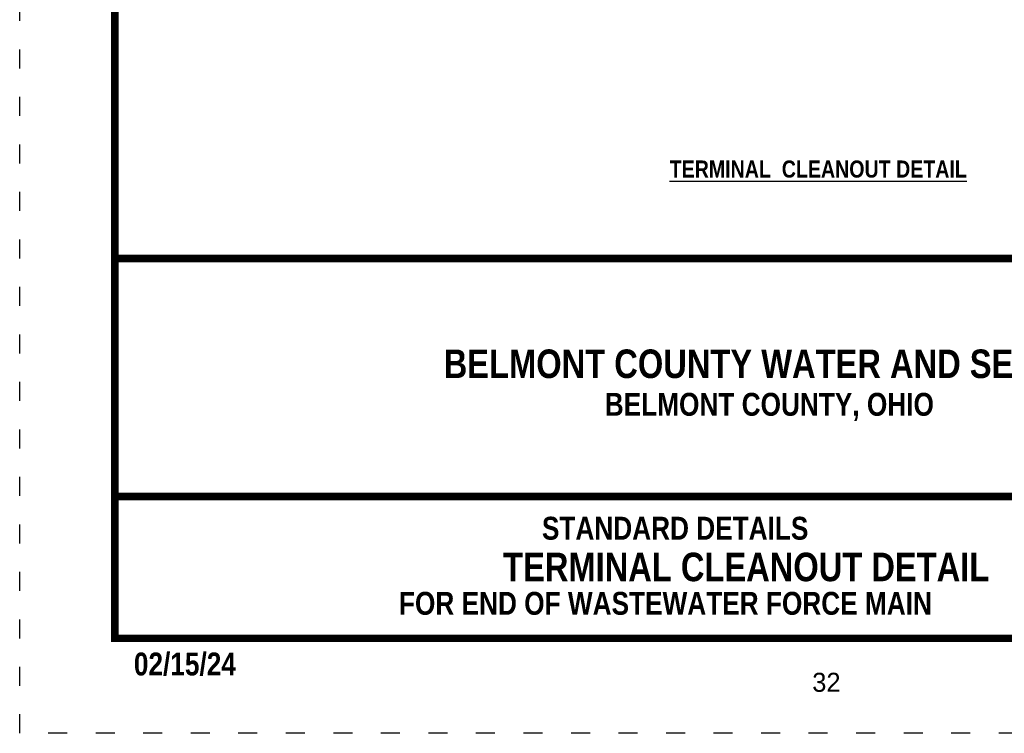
# Model space of a CAD drawing. Header units: feet. Extents: x 32.3 to 40.8, y 4.2 to 15.2.
# Tile 1 of 169: x 32.3 to 37.4, y 4.2 to 8. Entities that reach past the tile are written whole.
import ezdxf
from ezdxf.enums import TextEntityAlignment as Align

# ---------------------------------------------------------------- set-up
doc = ezdxf.new("R2010")
doc.units = ezdxf.units.FT
doc.header["$MEASUREMENT"] = 0
doc.linetypes.add('DOT2', pattern=[0.125, 0, -0.125])
doc.layers.add('BORDER', color=7, linetype='Continuous')
doc.layers.add('TEXT', color=7, linetype='Continuous')
doc.styles.add('TECHNICAL', font='techb___.ttf')

msp = doc.modelspace()

# ---------------------------------------------------------------- linework, layer by layer
at = {"layer": 'BORDER', "color": 7, "const_width": 0.04}
msp.add_lwpolyline([(32.75822, 4.69676), (32.75822, 14.69676), (40.25822, 14.69676), (40.25822, 4.69676)], close=True, dxfattribs=at)
for points in [[(32.75822, 6.69674), (40.25822, 6.69674)], [(32.75822, 5.44348), (40.25822, 5.44348)]]:
    msp.add_lwpolyline(points, dxfattribs=at)
at = {"layer": 'DEFPOINTS', "color": 7, "linetype": 'DOT2', "ltscale": 1.2}
msp.add_lwpolyline([(32.25822, 4.19676), (32.25822, 15.19676), (40.75822, 15.19676), (40.75822, 4.19676)], close=True, dxfattribs=at)

# ---------------------------------------------------------------- texts
at = {"layer": 'TEXT', "color": 7, "style": 'TECHNICAL'}
for s, height, p in [('%%UTERMINAL  CLEANOUT DETAIL', 0.09, (37.24031, 7.16725)), ('BELMONT COUNTY WATER AND SEWER DISTRICT', 0.15, (38.7257, 6.14217)), ('TERMINAL CLEANOUT DETAIL', 0.15, (37.35837, 5.07259))]:
    msp.add_text(s, height=height, dxfattribs=at).set_placement(p, align=Align.MIDDLE_RIGHT)
for s, height, p in [('BELMONT COUNTY, OHIO', 0.1203954, (35.33583, 5.8686)), ('STANDARD DETAILS', 0.1203954, (35.0053, 5.21627)), ('FOR END OF WASTEWATER FORCE MAIN', 0.1203954, (34.25319, 4.82098)), ('02/15/24', 0.120395, (32.85878, 4.50148))]:
    msp.add_text(s, height=height, dxfattribs=at).set_placement(p)
at = {"layer": 'TEXT', "color": 7}
msp.add_text('32', height=0.1, dxfattribs=at).set_placement((36.42721, 4.41546))

doc.saveas('drawing.dxf')
